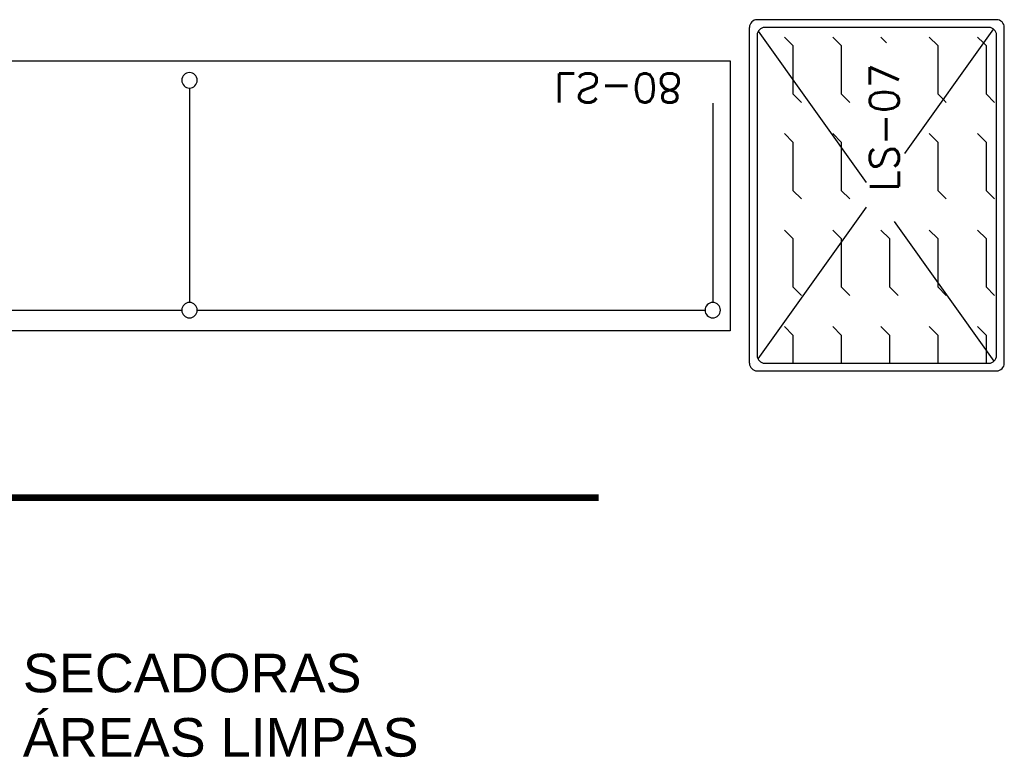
# Model space of a CAD drawing. Header units: metres. Extents: x -44 to 208, y -13 to 238.
# Tile 38 of 154: x 26.19 to 28.74, y 96.37 to 98.28. Entities that reach past the tile are written whole.
import ezdxf
from ezdxf.enums import TextEntityAlignment as Align

# ---------------------------------------------------------------- set-up
doc = ezdxf.new("R2010")
doc.units = ezdxf.units.M
doc.header["$MEASUREMENT"] = 0
for name, color, linetype in [('HTC-EST', 253, 'Continuous'), ('SMB-GER', 9, 'Continuous'), ('TXT-ESP', 40, 'Continuous')]:
    doc.layers.add(name, color=color, linetype=linetype)
doc.styles.add('20--4-0', font='romans.shx', dxfattribs={"height": 0.08})
doc.styles.add('Griffe', font='arial.ttf')
doc.styles.add('Texto Especificacao 1-50', font='arial.ttf', dxfattribs={"height": 0.1})

# ---------------------------------------------------------------- blocks, each defined once
blk = doc.blocks.new('LS-07')
for p, q in [((-157.1299, 58.4362), (-157.7499, 58.4362)), ((-157.7699, 57.5462), (-157.7699, 58.4162)), ((-157.7499, 58.3962), (-157.7499, 57.5662)), ((-157.7471, 58.4063), (-157.4675, 58.0144)), ((-157.1499, 58.4162), (-157.7299, 58.4162)), ((-157.1381, 58.4123), (-157.3687, 58.0891)), ((-157.1299, 57.5662), (-157.1299, 58.3962)), ((-157.1099, 57.5462), (-157.1099, 58.4162)), ((-157.6792, 58.3911), (-157.6571, 58.369)), ((-157.6571, 58.369), (-157.6571, 58.2801)), ((-157.5542, 58.3911), (-157.5321, 58.369)), ((-157.5321, 58.369), (-157.5321, 58.244)), ((-157.4292, 58.3911), (-157.4147, 58.3766)), ((-157.3042, 58.3911), (-157.2821, 58.369)), ((-157.2821, 58.369), (-157.2821, 58.244)), ((-157.1792, 58.3911), (-157.164, 58.3759)), ((-157.164, 58.3759), (-157.1571, 58.369)), ((-157.1571, 58.369), (-157.1571, 58.244)), ((-157.6571, 58.2801), (-157.6571, 58.244)), ((-157.6571, 58.244), (-157.635, 58.2219)), ((-157.5321, 58.244), (-157.51, 58.2219)), ((-157.2821, 58.244), (-157.2681, 58.23)), ((-157.1571, 58.244), (-157.135, 58.2219)), ((-157.2681, 58.23), (-157.26, 58.2219)), ((-157.6792, 58.1411), (-157.6571, 58.119)), ((-157.5542, 58.1411), (-157.5321, 58.119)), ((-157.3042, 58.1411), (-157.2821, 58.119)), ((-157.1792, 58.1411), (-157.1571, 58.119)), ((-157.6571, 58.119), (-157.6571, 57.994)), ((-157.5321, 58.119), (-157.5321, 58.1048)), ((-157.2821, 58.119), (-157.2821, 57.994)), ((-157.1571, 58.119), (-157.1571, 57.994)), ((-157.5321, 58.1048), (-157.5321, 57.994)), ((-157.6571, 57.994), (-157.635, 57.9719)), ((-157.5321, 57.994), (-157.51, 57.9719)), ((-157.2821, 57.994), (-157.26, 57.9719)), ((-157.1571, 57.994), (-157.135, 57.9719)), ((-157.4675, 57.9506), (-157.7479, 57.5575)), ((-157.3954, 57.9133), (-157.1369, 57.551)), ((-157.6792, 57.8911), (-157.6571, 57.869)), ((-157.5542, 57.8911), (-157.5321, 57.869)), ((-157.4292, 57.8911), (-157.4071, 57.869)), ((-157.3042, 57.8911), (-157.2821, 57.869)), ((-157.1792, 57.8911), (-157.1571, 57.869)), ((-157.6571, 57.869), (-157.6571, 57.744)), ((-157.5321, 57.869), (-157.5321, 57.8601)), ((-157.5321, 57.8601), (-157.5321, 57.744)), ((-157.4071, 57.869), (-157.4071, 57.744)), ((-157.2821, 57.869), (-157.2821, 57.7544)), ((-157.1571, 57.869), (-157.1571, 57.744)), ((-157.6571, 57.744), (-157.635, 57.7219)), ((-157.5321, 57.744), (-157.51, 57.7219)), ((-157.4071, 57.744), (-157.385, 57.7219)), ((-157.2821, 57.7544), (-157.2821, 57.744)), ((-157.2821, 57.744), (-157.26, 57.7219)), ((-157.1571, 57.744), (-157.135, 57.7219)), ((-157.6792, 57.6411), (-157.6571, 57.619)), ((-157.5542, 57.6411), (-157.5321, 57.619)), ((-157.4292, 57.6411), (-157.4071, 57.619)), ((-157.3042, 57.6411), (-157.2821, 57.619)), ((-157.1792, 57.6411), (-157.1571, 57.619)), ((-157.6571, 57.619), (-157.6571, 57.5462)), ((-157.5321, 57.619), (-157.5321, 57.5462)), ((-157.4071, 57.619), (-157.4071, 57.5462)), ((-157.2821, 57.619), (-157.2821, 57.5462)), ((-157.1571, 57.619), (-157.1571, 57.5792)), ((-157.1571, 57.5792), (-157.1571, 57.5462)), ((-157.7499, 57.5262), (-157.1299, 57.5262)), ((-157.7299, 57.5462), (-157.1499, 57.5462))]:
    blk.add_line(p, q)
for centre, start, end in [((-157.7499, 58.4162), 90, 180), ((-157.1299, 58.4162), 0, 90), ((-157.7299, 58.3962), 90, 180), ((-157.1499, 58.3962), 0, 90), ((-157.7299, 57.5662), 180, 270), ((-157.1499, 57.5662), 270, 360), ((-157.7499, 57.5462), 180, 270), ((-157.1299, 57.5462), 270, 0)]:
    blk.add_arc(centre, 0.02, start, end)
at = {"style": '20--4-0'}
blk.add_text('LS-07', height=0.075, rotation=90, dxfattribs=at).set_placement((-157.3834, 57.9915))
blk = doc.blocks.new('LS-08')
for p, q in [((-155.7199, 56.4312), (-158.5199, 56.4312)), ((-155.7199, 55.7312), (-155.7199, 56.4312)), ((-158.4589, 56.3772), (-157.1399, 56.3772)), ((-157.1199, 55.8016), (-157.1199, 56.3572)), ((-157.0999, 56.3772), (-155.7849, 56.3772)), ((-155.7639, 56.3572), (-155.7639, 55.8407)), ((-158.5199, 55.7312), (-155.7199, 55.7312))]:
    blk.add_line(p, q)
for centre in [(-157.1199, 56.3772), (-155.7649, 56.3772), (-157.1199, 55.7816)]:
    blk.add_circle(centre, 0.02)
at = {"style": '20--4-0'}
blk.add_text('LS-08', height=0.075, dxfattribs=at).set_placement((-156.1751, 55.7638))
blk = doc.blocks.new('Corte dir-cima')
at = {"const_width": 0.05}
blk.add_lwpolyline([(-6.8713, 0), (-1, 0)], dxfattribs=at)
at = {"style": 'Griffe'}
for tag, height, p in [('A', 0.4, (7.75, 0.2951)), ('B', 0.2, (7.5368, -0.2132)), ('C', 0.2, (7.9632, -0.2132))]:
    blk.add_attdef(tag, text='', height=height, dxfattribs=at).set_placement(p, align=Align.MIDDLE_CENTER)

msp = doc.modelspace()

# ---------------------------------------------------------------- block references
at = {"layer": 'HTC-EST', "xscale": -1, "rotation": 180}
msp.add_blockref('LS-08', (183.7457, 153.9074), dxfattribs=at)
at = {"layer": 'HTC-EST'}
msp.add_blockref('LS-07', (185.8457, 39.8466), dxfattribs=at)
at = {"layer": 'SMB-GER', "xscale": -0.35, "yscale": 0.35, "zscale": 0.35}
msp.add_blockref('Corte dir-cima', (25.2808, 97.0441), dxfattribs=at)

# ---------------------------------------------------------------- texts
at = {"layer": 'TXT-ESP', "insert": (26.1941, 96.6399), "char_height": 0.1, "width": 1.981364, "attachment_point": 1, "style": 'Texto Especificacao 1-50'}
msp.add_mtext('SECADORAS \\PÁREAS LIMPAS', dxfattribs=at)

doc.saveas('drawing.dxf')
